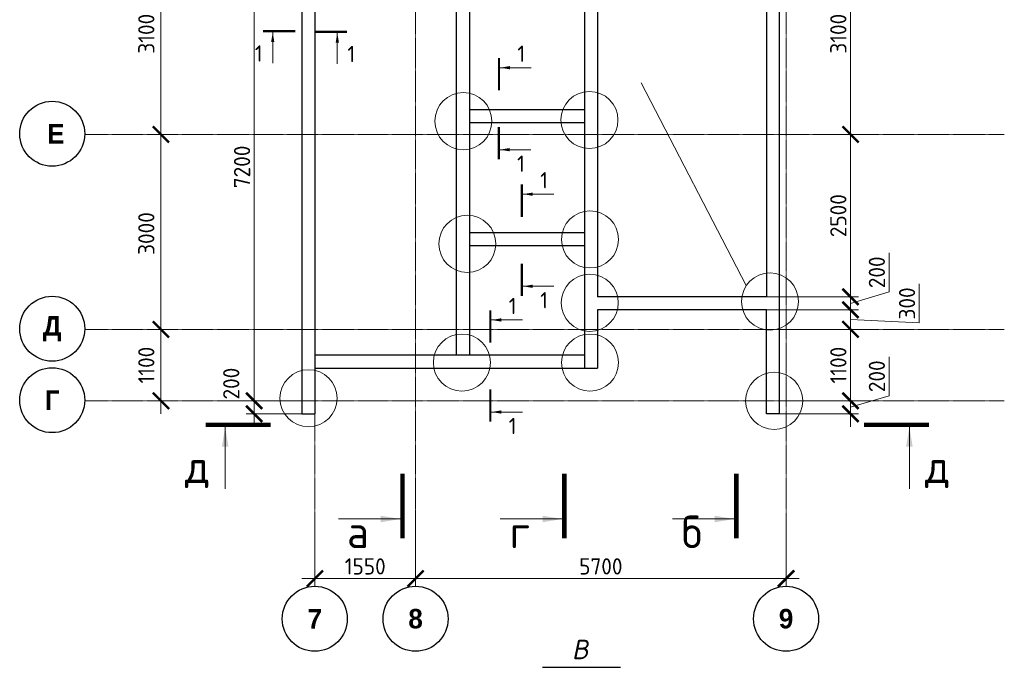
# Model space of a CAD drawing. Header units: millimetres. Extents: x -5898314 to 1055204, y -720802 to 1562611.
# Tile 121 of 256: x -236590 to -221442, y -442727 to -432760. Entities that reach past the tile are written whole.
import ezdxf
from ezdxf import colors
from ezdxf.entities.mleader import LeaderData, LeaderLine
from ezdxf.enums import TextEntityAlignment as Align
from ezdxf.math import Vec2, Vec3

# ---------------------------------------------------------------- set-up
doc = ezdxf.new("R2010")
doc.units = ezdxf.units.MM
doc.linetypes.add('______5', pattern=[1100, 800, -100, 100, -100])
doc.linetypes.add('осевая', pattern=[50.8, 31.75, -6.35, 6.35, -6.35])
for name, color, linetype, lineweight in [('907Сл Осевые', 1, 'Continuous', 0), ('Выноски', 20, 'Continuous', 20), ('Надписи', 200, 'Continuous', 18), ('Оси', 40, '______5', 18), ('РАЗМЕРЫ', 1, 'Continuous', 9), ('СТЕНЫ', 3, 'Continuous', 30), ('Текст', 7, 'Continuous', 25), ('Узлы', 7, 'Continuous', 0)]:
    doc.layers.add(name, color=color, linetype=linetype, lineweight=lineweight)
doc.styles.add('Century Gothic', font='GOTHIC.TTF')
doc.styles.add('GOST-2.304_Type-B', font='GOST_Common.ttf')
doc.styles.add('Украинский', font='isocpeur.ttf', dxfattribs={"oblique": 12})
doc.dimstyles.new('СПДС', dxfattribs={"dimscale": 100, "dimtxt": 2.5, "dimasz": 2, "dimexe": 1.25, "dimexo": 0, "dimtad": 1, "dimdec": 0, "dimrnd": 5, "dimtxsty": 'GOST-2.304_Type-B', "dimblk": 'ARCHTICK', "dimcen": 2.5, "dimdle": 2, "dimclrd": 1, "dimclre": 1, "dimclrt": 1, "dimadec": 0, "dimazin": 2, "dimtfac": 0.75, "dimtdec": 0, "dimtmove": 1, "dimatfit": 3, "dimfxl": 1, "dimtfillclr": 256, "dimtolj": 1, "dimarcsym": 1})

# ---------------------------------------------------------------- blocks, each defined once
blk = doc.blocks.new('_ArchTick')
at = {"color": 0, "linetype": 'ByBlock', "const_width": 0.15}
blk.add_lwpolyline([(-0.5, -0.5), (0.5, 0.5)], dxfattribs=at)
blk = doc.blocks.new('*D539')
at = {"layer": 'DEFPOINTS', "color": 0, "transparency": 16777216}
for p in [(-228841, -463903, -200), (-228720, -471103), (-228139, -471103, -560)]:
    blk.add_point(p, dxfattribs=at)
at = {"layer": 'РАЗМЕРЫ', "color": 1, "lineweight": -2, "transparency": 16777216}
for p, q in [((-228720, -463703), (-228720, -471303)), ((-228841, -463903), (-228595, -463903)), ((-228139, -471103), (-228845, -471103))]:
    blk.add_line(p, q, dxfattribs=at)
at = {"layer": 'РАЗМЕРЫ', "color": 1, "lineweight": -2, "transparency": 16777216, "xscale": 250, "yscale": 250, "zscale": 250}
for p, rotation in [((-228720, -463903), 90), ((-228720, -471103), 270)]:
    blk.add_blockref('_ArchTick', p, dxfattribs=dict(at, rotation=rotation))
at = {"layer": 'РАЗМЕРЫ', "color": 1, "lineweight": 0, "transparency": 16777216, "insert": (-228907, -467503), "char_height": 250, "attachment_point": 5, "rotation": 90, "style": 'GOST-2.304_Type-B'}
blk.add_mtext('\\A1;7200', dxfattribs=at)
blk = doc.blocks.new('*D540')
at = {"layer": 'DEFPOINTS', "color": 0, "transparency": 16777216}
for p in [(-228214, -471103, -560), (-228720, -471303), (-227987, -471303, -200)]:
    blk.add_point(p, dxfattribs=at)
at = {"layer": 'РАЗМЕРЫ', "color": 1, "lineweight": -2, "transparency": 16777216}
for p, q in [((-228720, -470903), (-228720, -471503)), ((-228214, -471103), (-228845, -471103)), ((-227987, -471303), (-228845, -471303))]:
    blk.add_line(p, q, dxfattribs=at)
at = {"layer": 'РАЗМЕРЫ', "color": 1, "lineweight": -2, "transparency": 16777216, "xscale": 250, "yscale": 250, "zscale": 250}
for p, rotation in [((-228720, -471103), 90), ((-228720, -471303), 270)]:
    blk.add_blockref('_ArchTick', p, dxfattribs=dict(at, rotation=rotation))
at = {"layer": 'РАЗМЕРЫ', "color": 1, "lineweight": 0, "transparency": 16777216, "insert": (-229073, -470838), "char_height": 250, "attachment_point": 5, "rotation": 90, "style": 'GOST-2.304_Type-B'}
blk.add_mtext('\\A1;200', dxfattribs=at)
blk = doc.blocks.new('*D541')
at = {"layer": 'DEFPOINTS', "color": 0, "transparency": 16777216}
for p in [(-220637, -471103, -560), (-219546, -471103), (-220637, -471303, -360)]:
    blk.add_point(p, dxfattribs=at)
at = {"layer": 'РАЗМЕРЫ', "color": 1, "lineweight": -2, "transparency": 16777216}
for p, q in [((-218952, -471025), (-218952, -470425)), ((-219546, -471503), (-219546, -470903)), ((-220637, -471103), (-219421, -471103)), ((-219546, -471203), (-218952, -471025)), ((-220637, -471303), (-219421, -471303))]:
    blk.add_line(p, q, dxfattribs=at)
at = {"layer": 'РАЗМЕРЫ', "color": 1, "lineweight": -2, "transparency": 16777216, "xscale": 250, "yscale": 250, "zscale": 250}
for p, rotation in [((-219546, -471103), 90), ((-219546, -471303), 270)]:
    blk.add_blockref('_ArchTick', p, dxfattribs=dict(at, rotation=rotation))
at = {"layer": 'РАЗМЕРЫ', "color": 1, "lineweight": 0, "transparency": 16777216, "insert": (-219140, -470725), "char_height": 250, "attachment_point": 5, "rotation": 90, "style": 'GOST-2.304_Type-B'}
blk.add_mtext('\\A1;200', dxfattribs=at)
blk = doc.blocks.new('*D542')
at = {"layer": 'DEFPOINTS', "color": 0, "transparency": 16777216}
for p in [(-220537, -470003), (-219546, -470003), (-219916, -471103)]:
    blk.add_point(p, dxfattribs=at)
at = {"layer": 'РАЗМЕРЫ', "color": 1, "lineweight": -2, "transparency": 16777216}
for p, q in [((-219546, -471303), (-219546, -469803)), ((-220537, -470003), (-219421, -470003)), ((-219916, -471103), (-219421, -471103))]:
    blk.add_line(p, q, dxfattribs=at)
at = {"layer": 'РАЗМЕРЫ', "color": 1, "lineweight": -2, "transparency": 16777216, "xscale": 250, "yscale": 250, "zscale": 250}
for p, rotation in [((-219546, -470003), 90), ((-219546, -471103), 270)]:
    blk.add_blockref('_ArchTick', p, dxfattribs=dict(at, rotation=rotation))
at = {"layer": 'РАЗМЕРЫ', "color": 1, "lineweight": 0, "transparency": 16777216, "insert": (-219733, -470553), "char_height": 250, "attachment_point": 5, "rotation": 90, "style": 'GOST-2.304_Type-B'}
blk.add_mtext('\\A1;1100', dxfattribs=at)
blk = doc.blocks.new('*D543')
at = {"layer": 'DEFPOINTS', "color": 0, "transparency": 16777216}
for p in [(-220937, -469703, -360), (-219546, -469703), (-220328, -470003)]:
    blk.add_point(p, dxfattribs=at)
at = {"layer": 'РАЗМЕРЫ', "color": 1, "lineweight": -2, "transparency": 16777216}
for p, q in [((-218488, -469904), (-218488, -469304)), ((-219546, -470203), (-219546, -469503)), ((-220937, -469703), (-219421, -469703)), ((-219546, -469853), (-218488, -469904)), ((-220328, -470003), (-219421, -470003))]:
    blk.add_line(p, q, dxfattribs=at)
at = {"layer": 'РАЗМЕРЫ', "color": 1, "lineweight": -2, "transparency": 16777216, "xscale": 250, "yscale": 250, "zscale": 250}
for p, rotation in [((-219546, -469703), 90), ((-219546, -470003), 270)]:
    blk.add_blockref('_ArchTick', p, dxfattribs=dict(at, rotation=rotation))
at = {"layer": 'РАЗМЕРЫ', "color": 1, "lineweight": 0, "transparency": 16777216, "insert": (-218676, -469604), "char_height": 250, "attachment_point": 5, "rotation": 90, "style": 'GOST-2.304_Type-B'}
blk.add_mtext('\\A1;300', dxfattribs=at)
blk = doc.blocks.new('*D544')
at = {"layer": 'DEFPOINTS', "color": 0, "transparency": 16777216}
for p in [(-220964, -469503, -200), (-219546, -469503), (-220388, -469703)]:
    blk.add_point(p, dxfattribs=at)
at = {"layer": 'РАЗМЕРЫ', "color": 1, "lineweight": -2, "transparency": 16777216}
for p, q in [((-218952, -469425), (-218952, -468825)), ((-219546, -469903), (-219546, -469303)), ((-219546, -469603), (-218952, -469425)), ((-220964, -469503), (-219421, -469503)), ((-220388, -469703), (-219421, -469703))]:
    blk.add_line(p, q, dxfattribs=at)
at = {"layer": 'РАЗМЕРЫ', "color": 1, "lineweight": -2, "transparency": 16777216, "xscale": 250, "yscale": 250, "zscale": 250}
for p, rotation in [((-219546, -469503), 90), ((-219546, -469703), 270)]:
    blk.add_blockref('_ArchTick', p, dxfattribs=dict(at, rotation=rotation))
at = {"layer": 'РАЗМЕРЫ', "color": 1, "lineweight": 0, "transparency": 16777216, "insert": (-219140, -469125), "char_height": 250, "attachment_point": 5, "rotation": 90, "style": 'GOST-2.304_Type-B'}
blk.add_mtext('\\A1;200', dxfattribs=at)
blk = doc.blocks.new('*D545')
at = {"layer": 'DEFPOINTS', "color": 0, "transparency": 16777216}
for p in [(-219922, -467003, -560), (-219546, -467003), (-220964, -469503, -200)]:
    blk.add_point(p, dxfattribs=at)
at = {"layer": 'РАЗМЕРЫ', "color": 1, "lineweight": -2, "transparency": 16777216}
for p, q in [((-219546, -469703), (-219546, -466803)), ((-219922, -467003), (-219421, -467003)), ((-220964, -469503), (-219421, -469503))]:
    blk.add_line(p, q, dxfattribs=at)
at = {"layer": 'РАЗМЕРЫ', "color": 1, "lineweight": -2, "transparency": 16777216, "xscale": 250, "yscale": 250, "zscale": 250}
for p, rotation in [((-219546, -467003), 90), ((-219546, -469503), 270)]:
    blk.add_blockref('_ArchTick', p, dxfattribs=dict(at, rotation=rotation))
at = {"layer": 'РАЗМЕРЫ', "color": 1, "lineweight": 0, "transparency": 16777216, "insert": (-219733, -468253), "char_height": 250, "attachment_point": 5, "rotation": 90, "style": 'GOST-2.304_Type-B'}
blk.add_mtext('\\A1;2500', dxfattribs=at)
blk = doc.blocks.new('*D546')
at = {"layer": 'DEFPOINTS', "color": 0, "transparency": 16777216}
for p in [(-219572, -463903, -200), (-219546, -463903), (-219922, -467003, -560)]:
    blk.add_point(p, dxfattribs=at)
at = {"layer": 'РАЗМЕРЫ', "color": 1, "lineweight": -2, "transparency": 16777216}
for p, q in [((-219546, -467203), (-219546, -463703)), ((-219572, -463903), (-219421, -463903)), ((-219922, -467003), (-219421, -467003))]:
    blk.add_line(p, q, dxfattribs=at)
at = {"layer": 'РАЗМЕРЫ', "color": 1, "lineweight": -2, "transparency": 16777216, "xscale": 250, "yscale": 250, "zscale": 250}
for p, rotation in [((-219546, -463903), 90), ((-219546, -467003), 270)]:
    blk.add_blockref('_ArchTick', p, dxfattribs=dict(at, rotation=rotation))
at = {"layer": 'РАЗМЕРЫ', "color": 1, "lineweight": 0, "transparency": 16777216, "insert": (-219733, -465453), "char_height": 250, "attachment_point": 5, "rotation": 90, "style": 'GOST-2.304_Type-B'}
blk.add_mtext('\\A1;3100', dxfattribs=at)
blk = doc.blocks.new('_None')
blk = doc.blocks.new('NSY101')
at = {"color": 0, "linetype": 'ByBlock', "lineweight": -2}
blk.add_circle((0, 0), 50, dxfattribs=at)
blk = doc.blocks.new('СЛОЖНЫЙ_ОБЪЕКТ_26')
at = {"layer": 'Оси', "color": 16, "linetype": 'Continuous', "lineweight": 25, "transparency": 33554687, "xscale": 9.999999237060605, "yscale": 9.999999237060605, "zscale": 9.999999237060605}
blk.add_blockref('NSY101', (-12319, -10797), dxfattribs=at)
at = {"layer": 'Оси', "color": 16, "linetype": 'Continuous', "lineweight": 25, "transparency": 33554687, "insert": (-12319, -10797), "char_height": 300, "width": 345, "attachment_point": 5, "style": 'Century Gothic'}
blk.add_mtext('\\A1;{\\fCentury Gothic|i0|b1;\\H300.000000;\\W1.000000;\\C16;Г}\\P', dxfattribs=at)
blk = doc.blocks.new('СЛОЖНЫЙ_ОБЪЕКТ_27')
at = {"layer": 'Оси', "color": 16, "linetype": 'Continuous', "lineweight": 25, "transparency": 33554687, "xscale": 9.999999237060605, "yscale": 9.999999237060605, "zscale": 9.999999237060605}
blk.add_blockref('NSY101', (-12319, -9697), dxfattribs=at)
at = {"layer": 'Оси', "color": 16, "linetype": 'Continuous', "lineweight": 25, "transparency": 33554687, "insert": (-12319, -9697), "char_height": 300, "width": 470, "attachment_point": 5, "style": 'Century Gothic'}
blk.add_mtext('\\A1;{\\fCentury Gothic|i0|b1;\\H300.000000;\\W1.000000;\\C16;Д}\\P', dxfattribs=at)
blk = doc.blocks.new('СЛОЖНЫЙ_ОБЪЕКТ_34')
at = {"layer": 'Оси', "color": 16, "linetype": 'Continuous', "lineweight": 25, "transparency": 33554687, "xscale": 9.999999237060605, "yscale": 9.999999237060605, "zscale": 9.999999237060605}
blk.add_blockref('NSY101', (24563, -43009), dxfattribs=at)
at = {"layer": 'Оси', "color": 16, "linetype": 'Continuous', "lineweight": 25, "transparency": 33554687, "insert": (24563, -43009), "char_height": 300, "width": 385, "attachment_point": 5, "style": 'Century Gothic'}
blk.add_mtext('\\A1;{\\fCentury Gothic|i0|b1;\\H300.000000;\\W1.000000;\\C16;7}\\P', dxfattribs=at)
blk = doc.blocks.new('СЛОЖНЫЙ_ОБЪЕКТ_35')
at = {"layer": 'Оси', "color": 16, "linetype": 'Continuous', "lineweight": 25, "transparency": 33554687, "xscale": 9.999999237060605, "yscale": 9.999999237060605, "zscale": 9.999999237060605}
blk.add_blockref('NSY101', (26113, -43009), dxfattribs=at)
at = {"layer": 'Оси', "color": 16, "linetype": 'Continuous', "lineweight": 25, "transparency": 33554687, "insert": (26113, -43009), "char_height": 300, "width": 385, "attachment_point": 5, "style": 'Century Gothic'}
blk.add_mtext('\\A1;{\\fCentury Gothic|i0|b1;\\H300.000000;\\W1.000000;\\C16;8}\\P', dxfattribs=at)
blk = doc.blocks.new('СЛОЖНЫЙ_ОБЪЕКТ_36')
at = {"layer": 'Оси', "color": 16, "linetype": 'Continuous', "lineweight": 25, "transparency": 33554687, "xscale": 9.999999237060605, "yscale": 9.999999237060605, "zscale": 9.999999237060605}
blk.add_blockref('NSY101', (31813, -43009), dxfattribs=at)
at = {"layer": 'Оси', "color": 16, "linetype": 'Continuous', "lineweight": 25, "transparency": 33554687, "insert": (31813, -43009), "char_height": 300, "width": 385, "attachment_point": 5, "style": 'Century Gothic'}
blk.add_mtext('\\A1;{\\fCentury Gothic|i0|b1;\\H300.000000;\\W1.000000;\\C16;9}\\P', dxfattribs=at)
blk = doc.blocks.new('СЛОЖНЫЙ_ОБЪЕКТ_62')
at = {"layer": 'Оси', "color": 16, "linetype": 'Continuous', "lineweight": 25, "transparency": 33554687, "xscale": 9.999999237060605, "yscale": 9.999999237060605, "zscale": 9.999999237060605}
blk.add_blockref('NSY101', (-12319, -6697), dxfattribs=at)
at = {"layer": 'Оси', "color": 16, "linetype": 'Continuous', "lineweight": 25, "transparency": 33554687, "insert": (-12319, -6697), "char_height": 300, "width": 480, "attachment_point": 5, "style": 'Century Gothic'}
blk.add_mtext('\\A1;{\\fCentury Gothic|i0|b1;\\H300.000000;\\W1.000000;\\C16; Е}\\P', dxfattribs=at)
blk = doc.blocks.new('*D532')
at = {"color": 1, "lineweight": -2, "transparency": 16777216}
for p, q in [((-230155, -471303), (-230155, -469803)), ((-230155, -470003), (-230030, -470003)), ((-230155, -471103), (-230030, -471103))]:
    blk.add_line(p, q, dxfattribs=at)
at = {"layer": 'DEFPOINTS', "color": 0, "transparency": 16777216}
for p in [(-230155, -470003), (-230155, -470003), (-230155, -471103)]:
    blk.add_point(p, dxfattribs=at)
at = {"color": 1, "lineweight": -2, "transparency": 16777216, "xscale": 250, "yscale": 250, "zscale": 250}
for p, rotation in [((-230155, -470003), 90), ((-230155, -471103), 270)]:
    blk.add_blockref('_ArchTick', p, dxfattribs=dict(at, rotation=rotation))
at = {"color": 1, "lineweight": 0, "transparency": 16777216, "insert": (-230380, -470553), "char_height": 250, "width": 83333.33, "attachment_point": 5, "rotation": 90, "style": 'GOST-2.304_Type-B'}
blk.add_mtext('\\A1;1100', dxfattribs=at)
blk = doc.blocks.new('*D533')
at = {"color": 1, "lineweight": -2, "transparency": 16777216}
for p, q in [((-230155, -470203), (-230155, -466803)), ((-230155, -467003), (-230030, -467003)), ((-230155, -470003), (-230030, -470003))]:
    blk.add_line(p, q, dxfattribs=at)
at = {"layer": 'DEFPOINTS', "color": 0, "transparency": 16777216}
for p in [(-230155, -467003), (-230155, -467003), (-230155, -470003)]:
    blk.add_point(p, dxfattribs=at)
at = {"color": 1, "lineweight": -2, "transparency": 16777216, "xscale": 250, "yscale": 250, "zscale": 250}
for p, rotation in [((-230155, -467003), 90), ((-230155, -470003), 270)]:
    blk.add_blockref('_ArchTick', p, dxfattribs=dict(at, rotation=rotation))
at = {"color": 1, "lineweight": 0, "transparency": 16777216, "insert": (-230380, -468528), "char_height": 250, "width": 83333.33, "attachment_point": 5, "rotation": 90, "style": 'GOST-2.304_Type-B'}
blk.add_mtext('\\A1;3000', dxfattribs=at)
blk = doc.blocks.new('*D534')
at = {"color": 1, "lineweight": -2, "transparency": 16777216}
for p, q in [((-230155, -467203), (-230155, -463703)), ((-230579, -463903), (-230030, -463903)), ((-230155, -467003), (-230030, -467003))]:
    blk.add_line(p, q, dxfattribs=at)
at = {"layer": 'DEFPOINTS', "color": 0, "transparency": 16777216}
for p in [(-230579, -463903), (-230155, -463903), (-230155, -467003)]:
    blk.add_point(p, dxfattribs=at)
at = {"color": 1, "lineweight": -2, "transparency": 16777216, "xscale": 250, "yscale": 250, "zscale": 250}
for p, rotation in [((-230155, -463903), 90), ((-230155, -467003), 270)]:
    blk.add_blockref('_ArchTick', p, dxfattribs=dict(at, rotation=rotation))
at = {"color": 1, "lineweight": 0, "transparency": 16777216, "insert": (-230380, -465453), "char_height": 250, "width": 83333.33, "attachment_point": 5, "rotation": 90, "style": 'GOST-2.304_Type-B'}
blk.add_mtext('\\A1;3100', dxfattribs=at)
blk = doc.blocks.new('*D552')
at = {"layer": 'DEFPOINTS', "color": 0, "transparency": 16777216}
for p in [(-227787, -472816, -560), (-226237, -472786, -560), (-226237, -473838)]:
    blk.add_point(p, dxfattribs=at)
at = {"layer": 'РАЗМЕРЫ', "color": 1, "lineweight": -2, "transparency": 16777216}
for p, q in [((-227787, -472816), (-227787, -473963)), ((-226237, -472786), (-226237, -473963)), ((-227987, -473838), (-226037, -473838))]:
    blk.add_line(p, q, dxfattribs=at)
at = {"layer": 'РАЗМЕРЫ', "color": 1, "lineweight": -2, "transparency": 16777216, "xscale": 250, "yscale": 250, "zscale": 250, "rotation": 180}
blk.add_blockref('_ArchTick', (-227787, -473838), dxfattribs=at)
at = {"layer": 'РАЗМЕРЫ', "color": 1, "lineweight": -2, "transparency": 16777216, "xscale": 250, "yscale": 250, "zscale": 250}
blk.add_blockref('_ArchTick', (-226237, -473838), dxfattribs=at)
at = {"layer": 'РАЗМЕРЫ', "color": 1, "lineweight": 0, "transparency": 16777216, "insert": (-227012, -473651), "char_height": 250, "attachment_point": 5, "style": 'GOST-2.304_Type-B'}
blk.add_mtext('\\A1;1550', dxfattribs=at)
blk = doc.blocks.new('*D553')
at = {"layer": 'DEFPOINTS', "color": 0, "transparency": 16777216}
for p in [(-226237, -473065, -560), (-220537, -473174, -560), (-220537, -473838)]:
    blk.add_point(p, dxfattribs=at)
at = {"layer": 'РАЗМЕРЫ', "color": 1, "lineweight": -2, "transparency": 16777216}
for p, q in [((-226237, -473065), (-226237, -473963)), ((-220537, -473174), (-220537, -473963)), ((-226437, -473838), (-220337, -473838))]:
    blk.add_line(p, q, dxfattribs=at)
at = {"layer": 'РАЗМЕРЫ', "color": 1, "lineweight": -2, "transparency": 16777216, "xscale": 250, "yscale": 250, "zscale": 250, "rotation": 180}
blk.add_blockref('_ArchTick', (-226237, -473838), dxfattribs=at)
at = {"layer": 'РАЗМЕРЫ', "color": 1, "lineweight": -2, "transparency": 16777216, "xscale": 250, "yscale": 250, "zscale": 250}
blk.add_blockref('_ArchTick', (-220537, -473838), dxfattribs=at)
at = {"layer": 'РАЗМЕРЫ', "color": 1, "lineweight": 0, "transparency": 16777216, "insert": (-223387, -473651), "char_height": 250, "attachment_point": 5, "style": 'GOST-2.304_Type-B'}
blk.add_mtext('\\A1;5700', dxfattribs=at)
blk = doc.blocks.new('апкк')
at = {"layer": 'Выноски', "lineweight": 30}
blk.add_line((-224282.2, -475204.1, -3100), (-223082.2, -475204.1, -3100), dxfattribs=at)
at = {"layer": 'Надписи', "color": 0, "ltscale": 0.3}
blk.add_line((-222765.9, -466206.7, -720), (-221149.2, -469328.9, -360), dxfattribs=at)
at = {"layer": 'Надписи', "color": 0}
for centre in [(-225502.6, -466799.1, -360), (-223563, -466780.8, -360), (-223553.8, -468618.3, -360), (-225440.9, -468687.2, -360), (-220784.4, -469573.9, -360), (-223558.4, -469594, -720), (-225523.8, -470514.7), (-223553.8, -470514.7, -360), (-227883.8, -471063.4), (-220719.5, -471102.7, -920)]:
    blk.add_circle(centre, 439.5, dxfattribs=at)
at = {"layer": 'Оси', "color": 16, "linetype": 'осевая', "lineweight": 0, "ltscale": 0.3, "transparency": 33554687}
for p, q in [((-227787, -460144.4, -1120), (-227787, -473942.2, -1120)), ((-226237, -460144.4, -1120), (-226237, -473942.2, -1120)), ((-220537, -460144.4, -1120), (-220537, -473942.2, -1120)), ((-231324.3, -467002.7, -1120), (-217179.7, -467002.7, -1120)), ((-231324.3, -470002.7, -1120), (-217179.7, -470002.7, -1120)), ((-231324.3, -471102.7, -1120), (-217179.7, -471102.7, -1120))]:
    blk.add_line(p, q, dxfattribs=at)
at = {"layer": 'СТЕНЫ', "linetype": 'Continuous', "transparency": 33554687}
for p, q in [((-220837.1, -463652.7, -560), (-220837.1, -469502.7, -560)), ((-227987.1, -463902.7, -560), (-227987.1, -471302.7, -560)), ((-227787.1, -463852.7, -560), (-227787.1, -471302.7, -560)), ((-225607.1, -470402.7, -760), (-225607.1, -463852.7, -760)), ((-225407.1, -463852.7, -760), (-225407.1, -470402.7, -760)), ((-223637.1, -463852.7, -560), (-223637.1, -470602.7, -560)), ((-223437.1, -463852.7, -560), (-223437.1, -469502.7, -560)), ((-220637.1, -471302.7, -560), (-220637.1, -463902.7, -560)), ((-223637.1, -466622.7, -560), (-225407.1, -466622.7, -560)), ((-223637.1, -466822.7, -560), (-225407.1, -466822.7, -560)), ((-225407.1, -468512.7, -560), (-223637.1, -468512.7, -560)), ((-225407.1, -468712.7, -560), (-223637.1, -468712.7, -560)), ((-220837.1, -469502.7, -560), (-223437.1, -469502.7, -560)), ((-220837.1, -469702.7, -560), (-223437.1, -469702.7, -560)), ((-223437.1, -469702.7, -560), (-223437.1, -470602.7, -560)), ((-220837.1, -471302.7, -560), (-220837.1, -469702.7, -560)), ((-223637.1, -470402.7, -560), (-227787.1, -470402.7, -560)), ((-227787.1, -470602.7, -560), (-223437.1, -470602.7, -560)), ((-227987.1, -471302.7, -560), (-227787.1, -471302.7, -560)), ((-220637.1, -471302.7, -560), (-220837.1, -471302.7, -560))]:
    blk.add_line(p, q, dxfattribs=at)
at = {"layer": 'Узлы', "color": 1, "linetype": 'Continuous', "lineweight": 0}
for p, q in [((-228435.4, -465432.8), (-228435.4, -465907.8)), ((-227441.4, -465440.4), (-227441.4, -465915.4)), ((-224936.4, -465976.3, 1120), (-224461.4, -465976.3, 1120)), ((-224940.6, -467238.3, 1120), (-224465.6, -467238.3, 1120)), ((-224584.7, -467922.7, 1120), (-224109.7, -467922.7, 1120)), ((-224584.7, -469339.7, 1120), (-224109.7, -469339.7, 1120)), ((-225069.6, -469858.3), (-224594.6, -469858.3)), ((-225069.6, -471275.3), (-224594.6, -471275.3)), ((-229166.6, -471507.1, -360), (-229166.6, -472457.1, -360)), ((-218639.9, -471507.1, -360), (-218639.9, -472457.1, -360)), ((-226473.9, -472921.5, -360), (-227423.9, -472921.5, -360)), ((-223983.6, -472921.5, -360), (-224933.6, -472921.5, -360)), ((-221335.9, -472921.5, -360), (-222285.9, -472921.5, -360))]:
    blk.add_line(p, q, dxfattribs=at)
for points, const_width, elevation in [([(-228585.4, -465415.3), (-228085.4, -465415.3)], 35, 0), ([(-227291.4, -465422.9), (-227791.4, -465422.9)], 35, 0), ([(-224953.9, -465826.3), (-224953.9, -466326.3)], 35, 1120), ([(-224958.1, -467388.3), (-224958.1, -466888.3)], 35, 1120), ([(-224602.2, -467772.7), (-224602.2, -468272.7)], 35, 1120), ([(-224602.2, -469489.7), (-224602.2, -468989.7)], 35, 1120), ([(-229466.6, -471472.1), (-228466.6, -471472.1)], 70, -360), ([(-218339.9, -471472.1), (-219339.9, -471472.1)], 70, -360), ([(-226438.9, -473221.5), (-226438.9, -472221.5)], 70, -360), ([(-223948.6, -473221.5), (-223948.6, -472221.5)], 70, -360), ([(-221300.9, -473221.5), (-221300.9, -472221.5)], 70, -360)]:
    blk.add_lwpolyline(points, dxfattribs=dict(at, const_width=const_width, elevation=elevation))
at = {"layer": 'Узлы', "color": 1, "linetype": 'Continuous', "lineweight": 0, "const_width": 35}
for points in [[(-225087.1, -469708.3), (-225087.1, -470208.3)], [(-225087.1, -471425.3), (-225087.1, -470925.3)]]:
    blk.add_lwpolyline(points, dxfattribs=at)
at = {"layer": 'Узлы', "color": 1, "linetype": 'Continuous', "lineweight": 0}
for points in [[(-228435.4, -465432.8), (-228460.5, -465583), (-228410.2, -465583)], [(-227441.4, -465440.4), (-227466.5, -465590.6), (-227416.2, -465590.6)], [(-224936.4, -465976.3, 1120), (-224786.2, -466001.4, 1120), (-224786.2, -465951.2, 1120)], [(-224940.6, -467238.3, 1120), (-224790.4, -467263.5, 1120), (-224790.4, -467213.2, 1120)], [(-224584.7, -467922.7, 1120), (-224434.5, -467947.9, 1120), (-224434.5, -467897.6, 1120)], [(-224584.7, -469339.7, 1120), (-224434.5, -469364.9, 1120), (-224434.5, -469314.6, 1120)], [(-225069.6, -469858.3), (-224919.4, -469883.4), (-224919.4, -469833.1)], [(-225069.6, -471275.3), (-224919.4, -471300.4), (-224919.4, -471250.1)], [(-229166.6, -471507.1, -360), (-229216.8, -471807.5, -360), (-229116.3, -471807.5, -360)], [(-218639.9, -471507.1, -360), (-218690.2, -471807.5, -360), (-218589.6, -471807.5, -360)], [(-226473.9, -472921.5, -360), (-226774.4, -472971.8, -360), (-226774.4, -472871.3, -360)], [(-223983.6, -472921.5, -360), (-224284.1, -472971.8, -360), (-224284.1, -472871.3, -360)], [(-221335.9, -472921.5, -360), (-221636.4, -472971.8, -360), (-221636.4, -472871.3, -360)]]:
    blk.add_solid(points, dxfattribs=at)
at = {"layer": 'Оси', "color": 16, "linetype": 'Continuous', "lineweight": 25, "transparency": 33554687}
for name, p in [('СЛОЖНЫЙ_ОБЪЕКТ_62', (-219509.2, -460295.8, -1120)), ('СЛОЖНЫЙ_ОБЪЕКТ_27', (-219509.2, -460295.8, -1120)), ('СЛОЖНЫЙ_ОБЪЕКТ_26', (-219509.2, -460295.8, -1120)), ('СЛОЖНЫЙ_ОБЪЕКТ_34', (-252350.5, -431448.6, -1120)), ('СЛОЖНЫЙ_ОБЪЕКТ_35', (-252350.5, -431448.6, -1120)), ('СЛОЖНЫЙ_ОБЪЕКТ_36', (-252350.5, -431448.6, -1120))]:
    blk.add_blockref(name, p, dxfattribs=at)
at = {"layer": 'Текст', "style": 'Украинский', "oblique": 12}
blk.add_text('В', height=300, dxfattribs=at).set_placement((-223707.2, -474929.1, -3100), align=Align.MIDDLE)
at = {"layer": 'Узлы', "color": 1, "linetype": 'Continuous', "lineweight": 0, "attachment_point": 5, "style": 'GOST-2.304_Type-B'}
for s, width, gutter_width, insert, char_height in [('1', 361.94, 12.5, (-228650.4, -465757.8), 250), ('1', 361.94, 12.5, (-227226.4, -465765.4), 250), ('1', 361.94, 12.5, (-224611.4, -465761.3, 1120), 250), ('1', 361.94, 12.5, (-224615.6, -467453.3, 1120), 250), ('1', 361.94, 12.5, (-224259.7, -467707.7, 1120), 250), ('1', 361.94, 12.5, (-224259.7, -469554.7, 1120), 250), ('1', 361.94, 12.5, (-224744.6, -469643.3), 250), ('1', 361.94, 12.5, (-224744.6, -471490.3), 250), ('д', 723.88, 25, (-229596.6, -472157.1, -360), 500), ('д', 723.88, 25, (-218209.9, -472157.1, -360), 500), ('б', 723.88, 25, (-221985.9, -473120, -360), 500), ('а', 723.88, 25, (-227123.9, -473120, -360), 500), ('г', 723.88, 25, (-224633.6, -473120, -360), 500)]:
    blk.add_mtext_dynamic_manual_height_columns(s, width=width, gutter_width=gutter_width, heights=[0], dxfattribs=dict(at, insert=insert, char_height=char_height))
at = {"lineweight": 0}
for base, p1, p2, picture, middle in [((-230155.5, -463902.7, -1120), (-230155.5, -467002.7, -1120), (-230579, -463902.7, -1120), '*D534', (-230155.5, -465452.7, -1120)), ((-230155.5, -467002.7, -1120), (-230155.5, -470002.7, -1120), (-230155.5, -467002.7, -1120), '*D533', (-230155.5, -468527.9, -1120)), ((-230155.5, -470002.7, -1120), (-230155.5, -471102.7, -1120), (-230155.5, -470002.7, -1120), '*D532', (-230155.5, -470552.7, -1120))]:
    dim = blk.add_linear_dim(base=base, p1=p1, p2=p2, angle=90, dimstyle='СПДС', override={"dimgap": 1}, dxfattribs=at)
    dim.commit()
    dim.dimension.update_dxf_attribs({"geometry": picture, "text_midpoint": middle, "dimtype": 128})
at = {"layer": 'РАЗМЕРЫ', "lineweight": 0}
for base, p1, p2, picture, middle in [((-228719.9, -471102.7, -360), (-228840.6, -463902.7, -560), (-228139.3, -471102.7, -920), '*D539', (-228907.4, -467502.7, -360)), ((-219545.9, -463902.7, -360), (-219922.4, -467002.7, -920), (-219572.4, -463902.7, -560), '*D546', (-219733.4, -465452.7, -360)), ((-219545.9, -467002.7, -360), (-220964.4, -469502.7, -560), (-219922.4, -467002.7, -920), '*D545', (-219733.4, -468252.7, -360)), ((-219545.9, -469502.7, -360), (-220387.9, -469702.7, -360), (-220964.4, -469502.7, -560), '*D544', (-219139.7, -469362.1, -360)), ((-219545.9, -470002.7, -360), (-219915.9, -471102.7, -360), (-220537.1, -470002.7, -360), '*D542', (-219733.4, -470552.7, -360)), ((-219545.9, -471102.7, -360), (-220637.1, -471302.7, -720), (-220637, -471102.7, -920), '*D541', (-219139.7, -470962.1, -360))]:
    dim = blk.add_linear_dim(base=base, p1=p1, p2=p2, angle=90, dimstyle='СПДС', dxfattribs=at)
    dim.commit()
    dim.dimension.update_dxf_attribs({"geometry": picture, "text_midpoint": middle})
for base, p1, p2, picture, middle in [((-219545.9, -469702.7, -360), (-220327.9, -470002.7, -360), (-220937.1, -469702.7, -720), '*D543', (-218488.4, -469841.4, -360)), ((-228719.9, -471302.7, -360), (-228214, -471102.7, -920), (-227987, -471302.7, -560), '*D540', (-228885.4, -470837.7, -360))]:
    dim = blk.add_linear_dim(base=base, p1=p1, p2=p2, angle=90, dimstyle='СПДС', dxfattribs=at)
    dim.commit()
    dim.dimension.update_dxf_attribs({"geometry": picture, "text_midpoint": middle, "dimtype": 128})
for base, p1, p2, picture, middle in [((-226237, -473838.4, -560), (-227787, -472815.8, -1120), (-226237, -472785.9, -1120), '*D552', (-227012, -473650.9, -560)), ((-220537, -473838.4, -560), (-226237, -473064.5, -1120), (-220537, -473174, -1120), '*D553', (-223387, -473650.9, -560))]:
    dim = blk.add_linear_dim(base=base, p1=p1, p2=p2, dimstyle='СПДС', dxfattribs=at)
    dim.commit()
    dim.dimension.update_dxf_attribs({"geometry": picture, "text_midpoint": middle})
at = {"layer": 'Надписи', "color": 0, "ltscale": 0.3}
ml = blk.add_multileader_mtext('Standard', dxfattribs=at)
ml.set_content('Д', color=4, style='GOST-2.304_Type-B')
ml.set_leader_properties(color=256, linetype='ByLayer', lineweight=15)
ml.set_arrow_properties(name='NONE')
ml.build(insert=Vec2(0, 0))
ml.multileader.update_dxf_attribs({"text_left_attachment_type": 6, "text_right_attachment_type": 6, "dogleg_length": 0.1, "arrow_head_size": 18})
ctx = ml.context
ctx.base_point, ctx.char_height, ctx.arrow_head_size, ctx.landing_gap_size, ctx.plane_origin = Vec3(-222765.8, -466206.7, -720), 350, 18, 20, Vec3(-226190.8, -462840.2, -720)
ctx.left_attachment, ctx.right_attachment, ctx.text_align_type = 6, 6, 1
notes = []
notes.append((ctx, [(1, (1, 1, 0), (-222765.9, -466206.7, -720), (1, 0), 0.1, [(7, [(-223177.6, -466569.5, -720), (-223177.6, -466569.5, -720), (-223177.6, -466569.5, -720), (-225147.7, -466539.9, -720), (-225183.4, -468331.1, -720), (-223280.3, -468274.4, -720), (-223233.6, -469297.9, -720), (-223233.6, -469297.9, -720)], 0, [])])]))
ctx.mtext.insert, ctx.mtext.alignment, ctx.mtext.flow_direction = Vec3(-222623.3, -465786.7, -720), 2, 5
ml = blk.add_multileader_mtext('Standard', dxfattribs=at)
ml.set_content('Ж', color=4, style='GOST-2.304_Type-B')
ml.set_leader_properties(color=256, linetype='ByLayer', lineweight=15)
ml.set_arrow_properties(name='NONE')
ml.build(insert=Vec2(0, 0))
ml.multileader.update_dxf_attribs({"text_left_attachment_type": 6, "text_right_attachment_type": 6, "dogleg_length": 0.1, "arrow_head_size": 18})
ctx = ml.context
ctx.base_point, ctx.char_height, ctx.arrow_head_size, ctx.landing_gap_size, ctx.plane_origin = Vec3(-222634.9, -471662.6, -720), 350, 18, 20, Vec3(-226397.1, -468718, -720)
ctx.left_attachment, ctx.right_attachment, ctx.text_align_type = 6, 6, 1
notes.append((ctx, [(1, (1, 1, 0), (-222635, -471662.6, -720), (1, 0), 0.1, [(2, [(-223202.7, -470779.1, -720), (-223202.7, -470779.1, -720), (-223202.7, -470779.1, -720)], 0, [])])]))
ctx.mtext.insert, ctx.mtext.alignment, ctx.mtext.flow_direction = Vec3(-222474.9, -471242.6, -720), 2, 5
ml = blk.add_multileader_mtext('Standard', dxfattribs=at)
ml.set_content('Ж', color=4, style='GOST-2.304_Type-B')
ml.set_leader_properties(color=256, linetype='ByLayer', lineweight=15)
ml.set_arrow_properties(name='NONE')
ml.build(insert=Vec2(0, 0))
ml.multileader.update_dxf_attribs({"text_left_attachment_type": 6, "text_right_attachment_type": 6, "dogleg_length": 0.1, "arrow_head_size": 18})
ctx = ml.context
ctx.base_point, ctx.char_height, ctx.arrow_head_size, ctx.landing_gap_size, ctx.plane_origin = Vec3(-225079.9, -472121.7, -360), 350, 18, 20, Vec3(-228367.1, -468717.9, -360)
ctx.left_attachment, ctx.right_attachment, ctx.text_align_type = 6, 6, 1
notes.append((ctx, [(1, (1, 1, 0), (-225080, -472121.7, -360), (1, 0), 0.1, [(2, [(-225523.8, -470954.1, -360), (-225523.8, -470954.1, -360), (-225523.8, -470954.1, -360)], 0, [])])]))
ctx.mtext.insert, ctx.mtext.alignment, ctx.mtext.flow_direction = Vec3(-224919.9, -471701.7, -360), 2, 5
ml = blk.add_multileader_mtext('Standard', dxfattribs=at)
ml.set_content('В', color=4, style='GOST-2.304_Type-B')
ml.set_leader_properties(color=256, linetype='ByLayer', lineweight=15)
ml.set_arrow_properties(name='NONE')
ml.build(insert=Vec2(0, 0))
ml.multileader.update_dxf_attribs({"text_left_attachment_type": 6, "text_right_attachment_type": 6, "dogleg_length": 0.1, "arrow_head_size": 18})
ctx = ml.context
ctx.base_point, ctx.char_height, ctx.arrow_head_size, ctx.landing_gap_size, ctx.plane_origin = Vec3(-227439.9, -472460.4, -360), 350, 18, 20, Vec3(-230727.1, -469266.6, -360)
ctx.left_attachment, ctx.right_attachment, ctx.text_align_type = 6, 6, 1
notes.append((ctx, [(1, (1, 1, 0), (-227440, -472460.4, -360), (1, 0), 0.1, [(2, [(-227883.8, -471502.8, -360), (-227883.8, -471502.8, -360), (-227883.8, -471502.8, -360)], 0, [])])]))
ctx.mtext.insert, ctx.mtext.alignment, ctx.mtext.flow_direction = Vec3(-227314.9, -472040.4, -360), 2, 5
ml = blk.add_multileader_mtext('Standard', dxfattribs=at)
ml.set_content('В', color=4, style='GOST-2.304_Type-B')
ml.set_leader_properties(color=256, linetype='ByLayer', lineweight=15)
ml.set_arrow_properties(name='NONE')
ml.build(insert=Vec2(0, 0))
ml.multileader.update_dxf_attribs({"text_left_attachment_type": 6, "text_right_attachment_type": 6, "dogleg_length": 0.1, "arrow_head_size": 18})
ctx = ml.context
ctx.base_point, ctx.char_height, ctx.arrow_head_size, ctx.landing_gap_size, ctx.plane_origin = Vec3(-220275.7, -472311.3, -1280), 350, 18, 20, Vec3(-223562.8, -469306, -1280)
ctx.left_attachment, ctx.right_attachment, ctx.text_align_type = 6, 6, 1
notes.append((ctx, [(1, (1, 1, 0), (-220275.8, -472311.3, -1280), (1, 0), 0.1, [(2, [(-220719.5, -471542.2, -1280), (-220719.5, -471542.2, -1280), (-220719.5, -471542.2, -1280)], 0, [])])]))
ctx.mtext.insert, ctx.mtext.alignment, ctx.mtext.flow_direction = Vec3(-220150.7, -471891.3, -1280), 2, 5
for ctx, leaders in notes:
    for number, flags, end, landing, length, lines in leaders:
        leader = LeaderData()
        leader.index, (leader.has_last_leader_line, leader.has_dogleg_vector, leader.attachment_direction) = number, flags
        leader.last_leader_point, leader.dogleg_vector, leader.dogleg_length = Vec3(end), Vec3(landing), length
        for number, points, colour, breaks in lines:
            line = LeaderLine()
            line.index, line.vertices, line.color, line.breaks = number, Vec3.list(points), colors.encode_raw_color(colour), breaks
            leader.lines.append(line)
        ctx.leaders.append(leader)

msp = doc.modelspace()

# ---------------------------------------------------------------- block references
at = {"layer": '907Сл Осевые'}
msp.add_blockref('апкк', (-4261.9, 32476.9, 360), dxfattribs=at)

doc.saveas('drawing.dxf')
